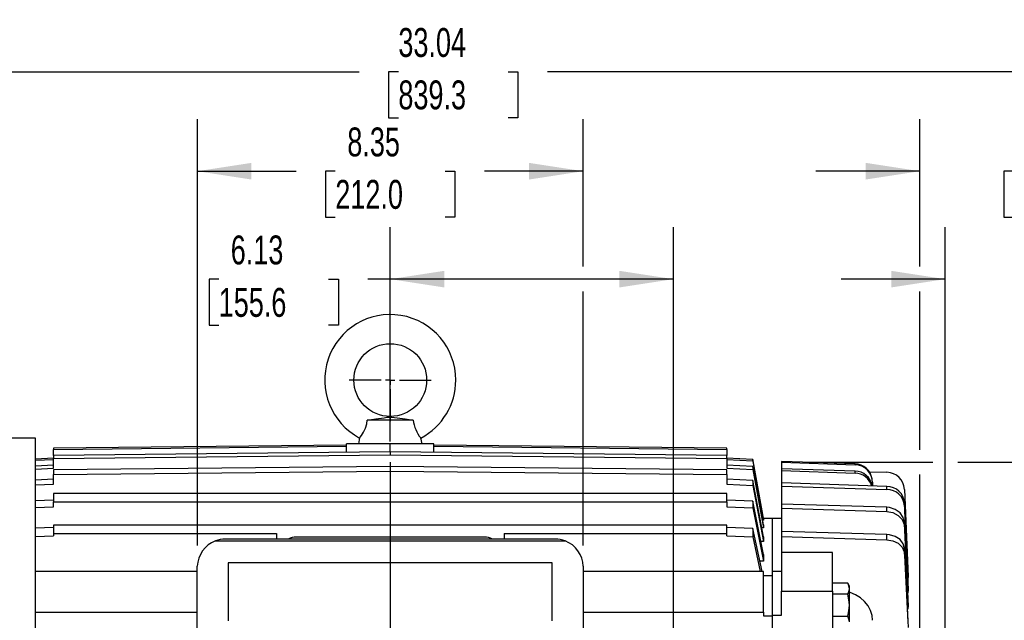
# Model space of a CAD drawing. Header units: inches. Extents: x 0 to 99, y 0 to 76.5.
# Tile 4 of 13: x 12.6 to 33.9, y 33.9 to 46.9. Entities that reach past the tile are written whole.
import ezdxf

# ---------------------------------------------------------------- set-up
doc = ezdxf.new("R2010")
doc.units = ezdxf.units.IN
doc.header["$LTSCALE"] = 9
doc.header["$MEASUREMENT"] = 0
doc.linetypes.add('CENTERX2', pattern=[0.8, 0.5, -0.1, 0.1, -0.1])
doc.layers.add('CENTER', color=40, linetype='CENTERX2')
doc.layers.add('DIMENSIONS', color=140, linetype='Continuous', lineweight=25)
doc.styles.add('SLDTEXTSTYLE0', font='TXT', dxfattribs={"width": 0.7})
doc.dimstyles.new('SLDDIMSTYLE1', dxfattribs={"dimtxt": 0.625, "dimasz": 1.17, "dimexe": 0, "dimexo": 0.0625, "dimgap": 0.15625, "dimtad": 0, "dimtih": 1, "dimtoh": 1, "dimrnd": 1e-09, "dimzin": 12, "dimdsep": 46, "dimtxsty": 'SLDTEXTSTYLE0', "dimsah": 1, "dimcen": 0.09, "dimadec": 0, "dimazin": 3, "dimtfac": 1, "dimtofl": 0, "dimtmove": 0, "dimatfit": 3, "dimfxl": 0, "dimfrac": 2, "dimtolj": 1, "dimtzin": 12, "dimarcsym": 0})
doc.dimstyles.new('SLDDIMSTYLE2', dxfattribs={"dimtxt": 0.625, "dimasz": 1.17, "dimexe": 0, "dimexo": 0.0625, "dimgap": 0.15625, "dimtad": 0, "dimtih": 1, "dimtoh": 1, "dimrnd": 1e-09, "dimzin": 12, "dimdsep": 46, "dimtxsty": 'SLDTEXTSTYLE0', "dimsah": 1, "dimcen": 0.09, "dimadec": 0, "dimazin": 3, "dimtfac": 1, "dimtmove": 0, "dimatfit": 0, "dimfxl": 0, "dimfrac": 2, "dimtolj": 1, "dimtzin": 12, "dimarcsym": 0})

# ---------------------------------------------------------------- blocks, each defined once
blk = doc.blocks.new('_D_1')
at = {"layer": 'DIMENSIONS'}
for p, q in [((20.573, 37.758), (20.573, 42.393)), ((26.698, 22.877), (26.698, 42.393)), ((16.862, 41.267), (16.653, 41.267)), ((16.653, 41.267), (16.653, 40.273)), ((19.24, 41.267), (19.45, 41.267)), ((19.45, 41.267), (19.45, 40.273)), ((20.573, 41.268), (20.087, 41.268)), ((26.698, 41.268), (20.573, 41.268)), ((16.653, 40.273), (16.862, 40.273)), ((19.45, 40.273), (19.24, 40.273))]:
    blk.add_line(p, q, dxfattribs=at)
for points in [[(20.573, 41.268), (21.743, 41.088), (21.743, 41.448)], [(26.698, 41.268), (25.528, 41.448), (25.528, 41.088)]]:
    blk.add_solid(points, dxfattribs=at)
at = {"layer": 'DIMENSIONS', "char_height": 0.625, "attachment_point": 1, "style": 'SLDTEXTSTYLE0'}
for s, insert in [('6.13', (17.122, 42.212)), ('155.6', (16.862, 41.078))]:
    blk.add_mtext(s, dxfattribs=dict(at, insert=insert))
blk = doc.blocks.new('_D_5')
at = {"layer": 'DIMENSIONS'}
for p, q in [((29.487, 37.309), (32.308, 37.309)), ((32.848, 37.309), (38.188, 37.309)), ((38.728, 37.309), (41.396, 37.309)), ((40.271, 37.309), (40.271, 29.93)), ((39.226, 28.794), (39.016, 28.794)), ((39.016, 28.794), (39.016, 27.8)), ((41.603, 28.794), (41.813, 28.794)), ((41.813, 28.794), (41.813, 27.8)), ((39.016, 27.8), (39.226, 27.8)), ((41.813, 27.8), (41.603, 27.8)), ((40.271, 20.28), (40.271, 27.66)), ((29.487, 20.28), (32.308, 20.28)), ((32.848, 20.28), (41.396, 20.28))]:
    blk.add_line(p, q, dxfattribs=at)
for points in [[(40.271, 37.309), (40.091, 36.139), (40.451, 36.139)], [(40.271, 20.28), (40.451, 21.45), (40.091, 21.45)]]:
    blk.add_solid(points, dxfattribs=at)
at = {"layer": 'DIMENSIONS', "char_height": 0.625, "attachment_point": 1, "style": 'SLDTEXTSTYLE0'}
for s, insert in [('17.03', (39.226, 29.739)), ('432.5', (39.226, 28.605))]:
    blk.add_mtext(s, dxfattribs=dict(at, insert=insert))
blk = doc.blocks.new('_D_6')
at = {"layer": 'DIMENSIONS'}
for p, q in [((32.578, 30.125), (32.578, 42.393)), ((38.458, 29.811), (38.458, 42.393)), ((32.578, 41.268), (30.328, 41.268)), ((34.329, 41.267), (34.119, 41.267)), ((34.119, 41.267), (34.119, 40.273)), ((36.707, 41.267), (36.917, 41.267)), ((36.917, 41.267), (36.917, 40.273)), ((38.458, 41.268), (40.708, 41.268)), ((34.119, 40.273), (34.329, 40.273)), ((36.917, 40.273), (36.707, 40.273))]:
    blk.add_line(p, q, dxfattribs=at)
for points in [[(32.578, 41.268), (31.408, 41.448), (31.408, 41.088)], [(38.458, 41.268), (39.628, 41.088), (39.628, 41.448)]]:
    blk.add_solid(points, dxfattribs=at)
at = {"layer": 'DIMENSIONS', "char_height": 0.625, "attachment_point": 1, "style": 'SLDTEXTSTYLE0'}
for s, insert in [('5.88', (34.589, 42.212)), ('149.4', (34.329, 41.078))]:
    blk.add_mtext(s, dxfattribs=dict(at, insert=insert))
blk = doc.blocks.new('_D_7')
at = {"layer": 'DIMENSIONS'}
for p, q in [((32.029, 41.538), (32.029, 44.728)), ((38.458, 37.579), (38.458, 44.728)), ((32.029, 43.603), (29.779, 43.603)), ((34.055, 43.602), (33.845, 43.602)), ((33.845, 43.602), (33.845, 42.608)), ((36.432, 43.602), (36.642, 43.602)), ((36.642, 43.602), (36.642, 42.608)), ((38.458, 43.603), (40.708, 43.603)), ((33.845, 42.608), (34.055, 42.608)), ((36.642, 42.608), (36.432, 42.608)), ((32.029, 37.579), (32.029, 40.998)), ((32.029, 32.192), (32.029, 37.039)), ((38.458, 29.811), (38.458, 37.039))]:
    blk.add_line(p, q, dxfattribs=at)
for points in [[(32.029, 43.603), (30.859, 43.783), (30.859, 43.423)], [(38.458, 43.603), (39.628, 43.423), (39.628, 43.783)]]:
    blk.add_solid(points, dxfattribs=at)
at = {"layer": 'DIMENSIONS', "char_height": 0.625, "attachment_point": 1, "style": 'SLDTEXTSTYLE0'}
for s, insert in [('6.43', (34.315, 44.548)), ('163.3', (34.055, 43.414))]:
    blk.add_mtext(s, dxfattribs=dict(at, insert=insert))
blk = doc.blocks.new('_D_9')
at = {"layer": 'DIMENSIONS'}
for p, q in [((5.415, 36.764), (5.415, 46.88)), ((38.458, 29.811), (38.458, 46.88)), ((5.415, 45.755), (19.901, 45.755)), ((20.748, 45.754), (20.538, 45.754)), ((20.538, 45.754), (20.538, 44.76)), ((23.125, 45.754), (23.335, 45.754)), ((23.335, 45.754), (23.335, 44.76)), ((38.458, 45.755), (23.973, 45.755)), ((20.538, 44.76), (20.748, 44.76)), ((23.335, 44.76), (23.125, 44.76))]:
    blk.add_line(p, q, dxfattribs=at)
for points in [[(5.415, 45.755), (6.585, 45.575), (6.585, 45.935)], [(38.458, 45.755), (37.288, 45.935), (37.288, 45.575)]]:
    blk.add_solid(points, dxfattribs=at)
at = {"layer": 'DIMENSIONS', "char_height": 0.625, "attachment_point": 1, "style": 'SLDTEXTSTYLE0'}
for s, insert in [('33.04', (20.748, 46.7)), ('839.3', (20.748, 45.566))]:
    blk.add_mtext(s, dxfattribs=dict(at, insert=insert))
blk = doc.blocks.new('_D_10')
at = {"layer": 'DIMENSIONS'}
for p, q in [((16.4, 35.508), (16.4, 44.728)), ((24.746, 41.538), (24.746, 44.728)), ((16.4, 43.603), (18.537, 43.603)), ((19.384, 43.602), (19.174, 43.602)), ((19.174, 43.602), (19.174, 42.608)), ((21.762, 43.602), (21.972, 43.602)), ((21.972, 43.602), (21.972, 42.608)), ((24.746, 43.603), (22.609, 43.603)), ((19.174, 42.608), (19.384, 42.608)), ((21.972, 42.608), (21.762, 42.608)), ((24.746, 35.508), (24.746, 40.998))]:
    blk.add_line(p, q, dxfattribs=at)
for points in [[(16.4, 43.603), (17.57, 43.423), (17.57, 43.783)], [(24.746, 43.603), (23.576, 43.783), (23.576, 43.423)]]:
    blk.add_solid(points, dxfattribs=at)
at = {"layer": 'DIMENSIONS', "char_height": 0.625, "attachment_point": 1, "style": 'SLDTEXTSTYLE0'}
for s, insert in [('8.35', (19.644, 44.548)), ('212.0', (19.384, 43.414))]:
    blk.add_mtext(s, dxfattribs=dict(at, insert=insert))
blk = doc.blocks.new('SW_CENTERMARKSYMBOL_0')
at = {"layer": 'CENTER', "color": 0}
for p, q in [((0, 0.2), (0, 0.887)), ((-0.2, 0), (-0.887, 0)), ((0, 0), (-0.1, 0)), ((0, 0), (0, 0.1)), ((0, 0), (0, -0.1)), ((0, 0), (0.1, 0)), ((0.2, 0), (0.887, 0)), ((0, -0.2), (0, -0.887))]:
    blk.add_line(p, q, dxfattribs=at)

msp = doc.modelspace()

# ---------------------------------------------------------------- linework, layer by layer
for p, q in [((21.0709, 38.2186), (20.0747, 38.2186)), ((12.8956, 37.8249), (8.8405, 37.8249)), ((12.8956, 19.7146), (12.8956, 37.8249)), ((19.6279, 37.5226), (19.6279, 37.7068)), ((20.5728, 37.7068), (19.6279, 37.7068)), ((19.9104, 37.8317), (19.8838, 37.7068)), ((20.5728, 37.5326), (20.5728, 37.7068)), ((21.5177, 37.7068), (20.5728, 37.7068)), ((21.2618, 37.7068), (21.2352, 37.8317)), ((21.5177, 37.5226), (21.5177, 37.7068)), ((19.6279, 37.6786), (13.2893, 37.6103)), ((13.2893, 37.5856), (19.6279, 37.6539)), ((13.2893, 37.6103), (13.2893, 37.5856)), ((13.2893, 37.4556), (13.2893, 37.5856)), ((20.5728, 37.5326), (13.2893, 37.4556)), ((27.8563, 37.4556), (20.5728, 37.5326)), ((20.5728, 37.5326), (20.5728, 37.4671)), ((27.8563, 37.6103), (21.5177, 37.6786)), ((21.5177, 37.6539), (27.8563, 37.5856)), ((27.8563, 37.5856), (27.8563, 37.6103)), ((27.8563, 37.5856), (27.8563, 37.4556)), ((13.2893, 37.3944), (12.8956, 37.3738)), ((12.8956, 37.3491), (13.2893, 37.3697)), ((13.2893, 37.3901), (20.5728, 37.4671)), ((13.2893, 37.4556), (13.2893, 37.3901)), ((13.2893, 37.1783), (13.2893, 37.3901)), ((20.5728, 37.4671), (27.8563, 37.3901)), ((27.8563, 37.3901), (27.8563, 37.4556)), ((28.4163, 37.3651), (27.8563, 37.3944)), ((27.8563, 37.3901), (27.8563, 37.1783)), ((27.8563, 37.3697), (28.4163, 37.3404)), ((28.4163, 37.3651), (28.4163, 37.3404)), ((28.6437, 36.0793), (28.4163, 37.3651)), ((28.4163, 37.3404), (28.6437, 36.0546)), ((30.6259, 37.2696), (29.0374, 37.3249)), ((29.0374, 37.3249), (29.0374, 37.3094)), ((29.0374, 37.3094), (29.0374, 37.1678)), ((29.0374, 37.3094), (30.6259, 37.2541)), ((13.2893, 37.2437), (12.8956, 37.2236)), ((12.8956, 37.1581), (13.2893, 37.1783)), ((20.5728, 37.2184), (13.2893, 37.1442)), ((13.2893, 37.1442), (13.2893, 37.039)), ((13.2893, 37.039), (20.5728, 37.1133)), ((20.5728, 37.2184), (20.5728, 37.1133)), ((27.8563, 37.1442), (20.5728, 37.2184)), ((20.5728, 37.1133), (27.8563, 37.039)), ((28.4163, 37.215), (27.8563, 37.2437)), ((27.8563, 37.1783), (28.4163, 37.1495)), ((27.8563, 37.039), (27.8563, 37.1442)), ((28.4163, 37.215), (28.4163, 37.1495)), ((28.6437, 35.9534), (28.4163, 37.215)), ((28.4163, 37.1495), (28.6437, 35.888)), ((30.6259, 37.1135), (29.0374, 37.1678)), ((29.0374, 37.1678), (29.0374, 37.1269)), ((29.0374, 37.1269), (29.0374, 36.8589)), ((29.0374, 37.1269), (30.6259, 37.0726)), ((30.6259, 37.2541), (30.6259, 37.2696)), ((30.6259, 37.0726), (30.6259, 37.1135)), ((30.9304, 37.1031), (31.3165, 37.0899)), ((13.2893, 36.94), (12.8956, 36.9206)), ((13.2893, 36.8349), (13.2893, 37.039)), ((27.8563, 37.039), (27.8563, 36.8349)), ((28.4163, 36.9123), (27.8563, 36.94)), ((28.4163, 36.9123), (28.4163, 36.8072)), ((28.6437, 35.6965), (28.4163, 36.9123)), ((31.3165, 36.7839), (29.0374, 36.8589)), ((29.0374, 36.8589), (29.0374, 36.7932)), ((31.0059, 36.8773), (31.0027, 36.8961)), ((31.0059, 36.8773), (31.0059, 36.8618)), ((31.0059, 36.8618), (31.0059, 36.7941)), ((12.8956, 36.8154), (13.2893, 36.8349)), ((27.8563, 36.8349), (28.4163, 36.8072)), ((28.4163, 36.8072), (28.6437, 35.5914)), ((29.0374, 36.7932), (31.3165, 36.7182)), ((29.0374, 36.7932), (29.0374, 36.4036)), ((31.3165, 36.7182), (31.3165, 36.7839)), ((31.6961, 36.7212), (31.7769, 34.8371)), ((13.2893, 36.4884), (12.8956, 36.47)), ((27.8563, 36.6312), (13.2893, 36.6312)), ((13.2893, 36.6312), (13.2893, 36.4513)), ((13.2893, 36.4513), (27.8563, 36.4513)), ((13.2893, 36.3454), (13.2893, 36.4513)), ((27.8563, 36.4513), (27.8563, 36.6312)), ((28.4163, 36.4622), (27.8563, 36.4884)), ((27.8563, 36.4513), (27.8563, 36.3454)), ((28.4163, 36.4622), (28.4163, 36.3193)), ((28.6437, 35.313), (28.4163, 36.4622)), ((31.6961, 36.3628), (31.6961, 36.4285)), ((31.7769, 34.6129), (31.6961, 36.4285)), ((12.8956, 36.327), (13.2893, 36.3454)), ((27.8563, 36.3454), (28.4163, 36.3193)), ((28.4163, 36.3193), (28.6437, 35.1701)), ((29.0374, 36.4036), (29.0374, 36.3142)), ((31.3165, 36.3327), (29.0374, 36.4036)), ((29.0374, 36.3142), (31.3165, 36.2433)), ((29.0374, 36.3142), (29.0374, 35.8095)), ((31.3165, 36.2433), (31.3165, 36.3327)), ((31.6961, 36.3628), (31.7769, 34.5472)), ((28.6437, 36.0546), (28.6254, 36.0546)), ((28.8405, 36.0926), (28.6413, 36.0926)), ((28.6437, 36.0793), (28.6437, 36.0546)), ((29.0374, 36.0926), (28.8405, 36.0926)), ((28.8405, 34.9468), (28.8405, 36.0926)), ((31.6961, 35.9074), (31.6961, 35.9968)), ((31.7769, 34.2806), (31.6961, 35.9968)), ((13.2893, 35.8966), (12.8956, 35.8796)), ((13.2893, 35.9464), (13.2893, 35.768)), ((27.8563, 35.9464), (13.2893, 35.9464)), ((27.8563, 35.768), (27.8563, 35.9464)), ((28.4163, 35.8724), (27.8563, 35.8966)), ((28.4163, 35.8724), (28.4163, 35.694)), ((28.6156, 34.9407), (28.4163, 35.8724)), ((28.6437, 35.888), (28.6079, 35.888)), ((28.6437, 35.9534), (28.6437, 35.888)), ((29.0374, 35.8095), (29.0374, 35.698)), ((31.3165, 35.7439), (29.0374, 35.8095)), ((31.6961, 35.9074), (31.7769, 34.1912)), ((12.8956, 35.7012), (13.2893, 35.7182)), ((13.2893, 35.768), (18.1122, 35.768)), ((13.2893, 35.768), (13.2893, 35.7182)), ((16.7891, 35.6058), (24.3565, 35.6058)), ((24.1411, 35.6451), (17.0045, 35.6451)), ((18.1122, 35.768), (18.1122, 35.6451)), ((22.6053, 35.6868), (18.5403, 35.6868)), ((23.0334, 35.768), (27.8563, 35.768)), ((23.0334, 35.768), (23.0334, 35.6451)), ((27.8563, 35.7182), (27.8563, 35.768)), ((27.8563, 35.7182), (28.4163, 35.694)), ((28.4163, 35.694), (28.5774, 34.9407)), ((28.6437, 35.5914), (28.5886, 35.5914)), ((28.6437, 35.6965), (28.6437, 35.5914)), ((29.0374, 35.698), (31.3165, 35.6324)), ((29.0374, 35.698), (29.0374, 35.3553)), ((31.3165, 35.6324), (31.3165, 35.7439)), ((30.1397, 35.3553), (29.0374, 35.3553)), ((29.0374, 35.3553), (29.0374, 34.5201)), ((30.1397, 34.5201), (30.1397, 35.3553)), ((31.6961, 35.3218), (31.6961, 35.4333)), ((31.7769, 33.8459), (31.6961, 35.4333)), ((28.6437, 35.1701), (28.5665, 35.1701)), ((28.6437, 35.313), (28.6437, 35.1701)), ((31.6961, 35.3218), (31.7769, 33.7344)), ((16.3996, 34.9407), (12.8956, 34.9407)), ((16.3996, 27.0454), (16.3996, 35.0578)), ((17.0737, 35.1349), (17.0689, 35.1302)), ((17.0689, 35.1302), (17.0689, 33.8756)), ((24.0719, 35.1349), (17.0737, 35.1349)), ((24.0767, 35.1302), (24.0719, 35.1349)), ((24.0767, 33.8756), (24.0767, 35.1302)), ((24.746, 35.0578), (24.746, 27.0454)), ((28.6437, 34.9407), (24.746, 34.9407)), ((28.6437, 34.0672), (28.6437, 34.9407)), ((29.0374, 34.9468), (28.8405, 34.9468)), ((28.8405, 33.9999), (28.8405, 34.9468)), ((28.8405, 34.853), (28.6437, 34.853)), ((31.7769, 34.8371), (31.7695, 34.78)), ((31.7771, 34.7881), (31.7771, 34.8291)), ((29.0374, 34.5201), (30.1397, 34.5201)), ((29.0374, 33.9999), (29.0374, 34.5201)), ((30.467, 34.6904), (30.1397, 34.6904)), ((30.1397, 34.5201), (30.1397, 33.4427)), ((30.5039, 34.6265), (30.467, 34.6904)), ((30.5039, 34.5711), (30.5039, 34.6265)), ((30.5039, 34.2131), (30.5039, 34.5711)), ((31.7769, 34.5472), (31.7769, 34.6129)), ((31.7771, 34.5393), (31.7771, 34.6051)), ((30.467, 34.4517), (30.1397, 34.4517)), ((30.5039, 33.8551), (30.5039, 34.2131)), ((31.7769, 34.1912), (31.7769, 34.2806)), ((31.7771, 34.1839), (31.7771, 34.2733)), ((12.8956, 34.0672), (16.3996, 34.0672)), ((24.746, 34.0672), (28.6437, 34.0672)), ((28.6437, 34.0672), (28.6437, 33.9881)), ((28.6437, 33.9881), (28.8405, 33.9881)), ((28.8405, 33.9999), (29.0374, 33.9999)), ((28.8405, 33.2244), (28.8405, 33.9999)), ((30.1397, 33.9744), (30.467, 33.9744))]:
    msp.add_line(p, q)
at = {"flags": 128}
for points in [[(19.911, 37.8325), (19.9104, 37.8318), (19.9226, 37.847), (19.9536, 37.8887), (19.9962, 37.9562), (20.0377, 38.0442), (20.0645, 38.138), (20.0747, 38.2186)], [(20.0747, 38.2186), (20.2627, 38.2444), (20.44, 38.2701), (20.4995, 38.2788), (20.5297, 38.2829), (20.5619, 38.2857), (20.5822, 38.2857), (20.6088, 38.2836), (20.7238, 38.2675), (20.8925, 38.243), (21.0709, 38.2186)], [(31.6961, 35.9968), (31.6685, 36.112), (31.5996, 36.2125), (31.4973, 36.2871), (31.373, 36.3272), (31.3165, 36.3327)], [(31.3165, 36.2433), (31.446, 36.2195), (31.5593, 36.1588), (31.6437, 36.0682), (31.6896, 35.9577), (31.6961, 35.9074)], [(31.6961, 35.4333), (31.6685, 35.5398), (31.5996, 35.6328), (31.4973, 35.7018), (31.373, 35.7389), (31.3165, 35.7439)], [(31.3165, 35.6324), (31.446, 35.6104), (31.5593, 35.5543), (31.6437, 35.4705), (31.6896, 35.3683), (31.6961, 35.3218)], [(31.7708, 34.7519), (31.777, 34.7814), (31.7769, 34.7962)], [(30.5039, 34.5711), (30.4942, 34.6307), (30.467, 34.6904)], [(30.467, 34.4517), (30.4938, 34.5102), (30.5039, 34.5711)], [(31.7769, 34.5472), (31.7686, 34.4854), (31.7674, 34.4831)], [(30.5039, 34.2131), (30.4942, 34.3324), (30.467, 34.4517)], [(31.0059, 33.888), (30.995, 33.9955), (30.9615, 34.1029), (30.9081, 34.2013), (30.8333, 34.2935), (30.7434, 34.3718), (30.6358, 34.4384), (30.5195, 34.4877), (30.5039, 34.4918)], [(30.467, 33.9744), (30.4938, 34.0913), (30.5039, 34.2131)], [(31.7769, 34.1912), (31.7686, 34.1328), (31.7629, 34.1226)], [(30.5039, 33.8551), (30.4942, 33.9147), (30.467, 33.9744)]]:
    msp.add_lwpolyline(points, dxfattribs=at)
msp.add_circle((20.5728, 39.0847), 0.7874)
for centre, radius, start, end in [((20.5728, 39.0847), 1.4173, 0, 242.14387), ((20.5728, 39.0847), 1.4173, 297.85427, 0), ((21.7566, 38.2816), 0.6886, 185.25265, 220.70986), ((30.6244, 36.8967), 0.3729, 8.11994, 89.7726), ((30.6129, 36.8614), 0.393, 0.06791, 88.1053), ((30.6265, 36.7418), 0.3717, 8.14619, 90.08578), ((30.6229, 36.697), 0.3756, 15.08611, 89.54089), ((31.308, 36.7014), 0.3887, 2.92272, 88.74199), ((31.3118, 36.3984), 0.3855, 4.48288, 89.2978), ((31.3162, 36.3374), 0.3808, 3.82488, 89.95581), ((17.0109, 35.0357), 0.6117, 111.26163, 177.92759), ((16.9863, 35.1302), 0.5149, 87.97337, 112.52868), ((18.5311, 35.3287), 0.3582, 88.52268, 117.93729), ((22.6162, 35.3357), 0.3512, 61.76501, 91.77501), ((24.1593, 35.1302), 0.5149, 67.47132, 92.02663), ((24.1347, 35.0357), 0.6117, 2.07241, 68.73837)]:
    msp.add_arc(centre, radius, start, end)
at = {"layer": 'CENTER'}
msp.add_line((20.5728, 37.3078), (20.5728, 24.7954), dxfattribs=at)

# ---------------------------------------------------------------- block references
msp.add_blockref('SW_CENTERMARKSYMBOL_0', (20.5728, 39.0847), dxfattribs=at)

# ---------------------------------------------------------------- dimensions: what is measured, and where the dimension line sits
at = {"layer": 'DIMENSIONS'}
for base, p1, p2, dimstyle, picture, middle in [((5.4153, 45.7553), (38.4578, 29.3611), (5.4153, 36.3143), 'SLDDIMSTYLE1', '_D_9', (21.9366, 45.7553)), ((24.746, 43.6035), (16.3996, 35.0578), (24.746, 35.0578), 'SLDDIMSTYLE1', '_D_10', (20.5728, 43.6035)), ((32.0295, 43.6035), (38.4578, 29.3611), (32.0295, 31.7422), 'SLDDIMSTYLE2', '_D_7', (35.2436, 43.6035)), ((26.6978026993, 41.2678805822), (20.5728026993, 37.3078338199), (26.6978026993, 22.4528365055), 'SLDDIMSTYLE1', '_D_1', (18.0512685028, 41.2678805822)), ((32.5778, 41.2679), (38.4578, 29.3611), (32.5778, 29.6753), 'SLDDIMSTYLE2', '_D_6', (35.5178, 41.2679))]:
    dim = msp.add_linear_dim(base=base, p1=p1, p2=p2, dimstyle=dimstyle, dxfattribs=at)
    dim.commit()
    dim.dimension.update_dxf_attribs({"geometry": picture, "text_midpoint": middle, "dimtype": 160})
dim = msp.add_linear_dim(base=(40.2709, 37.3094), p1=(29.0374, 20.2804), p2=(29.0374, 37.3094), angle=90, text=' <>', dimstyle='SLDDIMSTYLE1', dxfattribs=at)
dim.commit()
dim.dimension.update_dxf_attribs({"geometry": '_D_5', "text_midpoint": (40.2709, 28.7949), "dimtype": 160})

doc.saveas('drawing.dxf')
